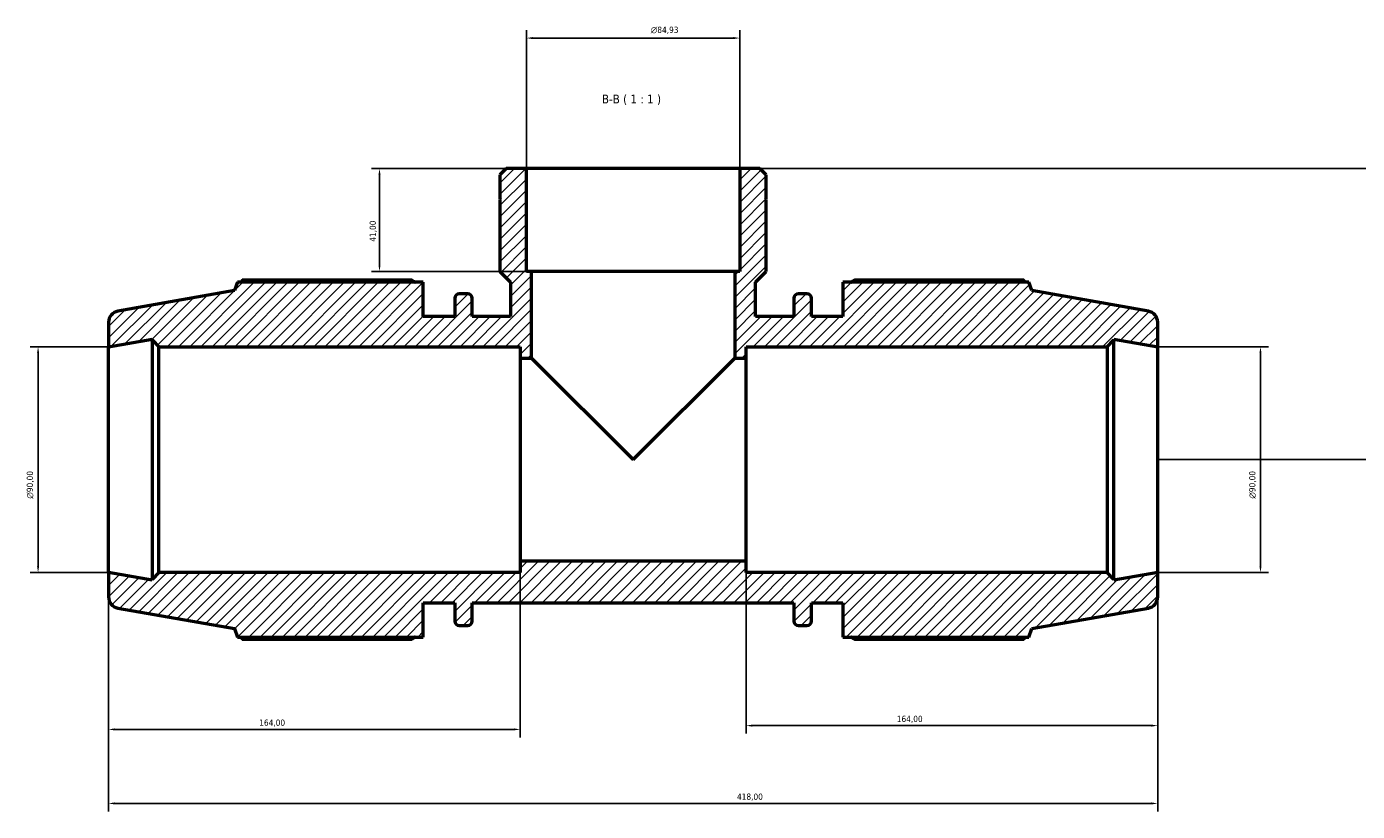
# Model space of a CAD drawing. Header units: millimetres. Extents: x 0 to 1354, y -203 to 1103.
# Tile 6 of 9: x 318 to 848, y 790 to 1103. Entities that reach past the tile are written whole.
import ezdxf

# ---------------------------------------------------------------- set-up
doc = ezdxf.new("R2010")
doc.units = ezdxf.units.MM
for name, color, linetype, lineweight in [('Dimension (ISO)', 7, 'Continuous', 25), ('Hatch (ISO)', 7, 'Continuous', 18), ('Symbol (ISO)', 7, 'Continuous', 25), ('Visible (ISO)', 7, 'Continuous', 50)]:
    doc.layers.add(name, color=color, linetype=linetype, lineweight=lineweight)
doc.styles.add('Label Text (ISO)', font='tahoma.ttf')
doc.styles.add('Note Text (ISO)', font='tahoma.ttf')
doc.dimstyles.new('Default (ISO)', dxfattribs={"dimtxt": 2.5, "dimasz": 2.5, "dimexe": 3.175, "dimexo": 0, "dimgap": 0.762, "dimtad": 1, "dimrnd": 1e-08, "dimzin": 0, "dimtxsty": 'Note Text (ISO)', "dimcen": 0.09, "dimdle": 10, "dimclrd": 256, "dimclre": 256, "dimclrt": 232, "dimazin": 0, "dimtfac": 1.40208, "dimtmove": 0, "dimatfit": 3, "dimfxl": 1, "dimtolj": 1, "dimtzin": 0, "dimlwd": -1, "dimlwe": -1, "dimarcsym": 0})

# ---------------------------------------------------------------- blocks, each defined once
blk = doc.blocks.new('*D7')
at = {"layer": 'Defpoints', "color": 0, "transparency": 16777216}
for p in [(517.07, 1046.58), (458.5, 1005.58), (519.03, 1005.58)]:
    blk.add_point(p, dxfattribs=at)
at = {"layer": 'Dimension (ISO)', "transparency": 16777216}
for p, q in [((517.07, 1046.58), (455.32, 1046.58)), ((458.5, 1044.08), (458.5, 1008.08)), ((519.03, 1005.58), (455.32, 1005.58))]:
    blk.add_line(p, q, dxfattribs=at)
for points in [[(458.08, 1044.08), (458.91, 1044.08), (458.5, 1046.58)], [(458.08, 1008.08), (458.91, 1008.08), (458.5, 1005.58)]]:
    blk.add_solid(points, dxfattribs=at)
at = {"layer": 'Dimension (ISO)', "color": 232, "true_color": 0xca0064, "transparency": 16777216, "insert": (454.56, 1017.41), "char_height": 2.5, "attachment_point": 1, "rotation": 90, "style": 'Note Text (ISO)'}
blk.add_mtext('\\A1;41,00', dxfattribs=at)
blk = doc.blocks.new('*D8')
at = {"layer": 'Defpoints', "color": 0, "transparency": 16777216}
for p in [(601.99, 1098.58), (517.07, 1046.58), (601.99, 1046.58)]:
    blk.add_point(p, dxfattribs=at)
at = {"layer": 'Dimension (ISO)', "transparency": 16777216}
for p, q in [((517.07, 1046.58), (517.07, 1101.76)), ((519.57, 1098.58), (599.49, 1098.58)), ((601.99, 1046.58), (601.99, 1101.76))]:
    blk.add_line(p, q, dxfattribs=at)
for points in [[(519.57, 1099), (519.57, 1098.17), (517.07, 1098.58)], [(599.49, 1099), (599.49, 1098.17), (601.99, 1098.58)]]:
    blk.add_solid(points, dxfattribs=at)
at = {"layer": 'Dimension (ISO)', "color": 232, "true_color": 0xca0064, "transparency": 16777216, "insert": (566.58, 1103.11), "char_height": 2.5, "attachment_point": 1, "style": 'Note Text (ISO)'}
blk.add_mtext('\\A1;\\fAIGDT|b0|i0;\\H2.5000;\\ln\\fTahoma|b0|i0;\\H2.5000;84,93', dxfattribs=at)
blk = doc.blocks.new('*D9')
at = {"layer": 'Defpoints', "color": 0, "transparency": 16777216}
for p in [(768.53, 975.58), (768.53, 885.58), (809.48, 885.58)]:
    blk.add_point(p, dxfattribs=at)
at = {"layer": 'Dimension (ISO)', "transparency": 16777216}
for p, q in [((768.53, 975.58), (812.65, 975.58)), ((809.48, 973.08), (809.48, 888.08)), ((768.53, 885.58), (812.65, 885.58))]:
    blk.add_line(p, q, dxfattribs=at)
for points in [[(809.06, 973.08), (809.9, 973.08), (809.48, 975.58)], [(809.06, 888.08), (809.9, 888.08), (809.48, 885.58)]]:
    blk.add_solid(points, dxfattribs=at)
at = {"layer": 'Dimension (ISO)', "color": 232, "true_color": 0xca0064, "transparency": 16777216, "insert": (804.96, 915.03), "char_height": 2.5, "attachment_point": 1, "rotation": 90, "style": 'Note Text (ISO)'}
blk.add_mtext('\\A1;\\fAIGDT|b0|i0;\\H2.5000;\\ln\\fTahoma|b0|i0;\\H2.5000;90,00', dxfattribs=at)
blk = doc.blocks.new('*D10')
at = {"layer": 'Defpoints', "color": 0, "transparency": 16777216}
for p in [(604.53, 890.08), (768.53, 885.58), (604.53, 824.58)]:
    blk.add_point(p, dxfattribs=at)
at = {"layer": 'Dimension (ISO)', "transparency": 16777216}
for p, q in [((604.53, 890.08), (604.53, 821.41)), ((768.53, 885.58), (768.53, 821.41)), ((766.03, 824.58), (607.03, 824.58))]:
    blk.add_line(p, q, dxfattribs=at)
for points in [[(607.03, 825), (607.03, 824.17), (604.53, 824.58)], [(766.03, 825), (766.03, 824.17), (768.53, 824.58)]]:
    blk.add_solid(points, dxfattribs=at)
at = {"layer": 'Dimension (ISO)', "color": 232, "true_color": 0xca0064, "transparency": 16777216, "insert": (664.58, 828.52), "char_height": 2.5, "attachment_point": 1, "style": 'Note Text (ISO)'}
blk.add_mtext('\\A1;164,00', dxfattribs=at)
blk = doc.blocks.new('*D11')
at = {"layer": 'Defpoints', "color": 0, "transparency": 16777216}
for p in [(350.53, 885.58), (514.53, 890.08), (350.53, 823.08)]:
    blk.add_point(p, dxfattribs=at)
at = {"layer": 'Dimension (ISO)', "transparency": 16777216}
for p, q in [((350.53, 885.58), (350.53, 819.91)), ((514.53, 890.08), (514.53, 819.91)), ((512.03, 823.08), (353.03, 823.08))]:
    blk.add_line(p, q, dxfattribs=at)
for points in [[(353.03, 823.5), (353.03, 822.67), (350.53, 823.08)], [(512.03, 823.5), (512.03, 822.67), (514.53, 823.08)]]:
    blk.add_solid(points, dxfattribs=at)
at = {"layer": 'Dimension (ISO)', "color": 232, "true_color": 0xca0064, "transparency": 16777216, "insert": (410.58, 827.02), "char_height": 2.5, "attachment_point": 1, "style": 'Note Text (ISO)'}
blk.add_mtext('\\A1;164,00', dxfattribs=at)
blk = doc.blocks.new('*D12')
at = {"layer": 'Defpoints', "color": 0, "transparency": 16777216}
for p in [(350.53, 885.58), (768.53, 885.58), (768.53, 793.58)]:
    blk.add_point(p, dxfattribs=at)
at = {"layer": 'Dimension (ISO)', "transparency": 16777216}
for p, q in [((350.53, 885.58), (350.53, 790.41)), ((768.53, 885.58), (768.53, 790.41)), ((353.03, 793.58), (766.03, 793.58))]:
    blk.add_line(p, q, dxfattribs=at)
for points in [[(353.03, 794), (353.03, 793.17), (350.53, 793.58)], [(766.03, 794), (766.03, 793.17), (768.53, 793.58)]]:
    blk.add_solid(points, dxfattribs=at)
at = {"layer": 'Dimension (ISO)', "color": 232, "true_color": 0xca0064, "transparency": 16777216, "insert": (600.92, 797.52), "char_height": 2.5, "attachment_point": 1, "style": 'Note Text (ISO)'}
blk.add_mtext('\\A1;418,00', dxfattribs=at)
blk = doc.blocks.new('*D13')
at = {"layer": 'Defpoints', "color": 0, "transparency": 16777216}
for p in [(350.53, 975.58), (322.48, 885.58), (350.53, 885.58)]:
    blk.add_point(p, dxfattribs=at)
at = {"layer": 'Dimension (ISO)', "transparency": 16777216}
for p, q in [((350.53, 975.58), (319.3, 975.58)), ((322.48, 973.08), (322.48, 888.08)), ((350.53, 885.58), (319.3, 885.58))]:
    blk.add_line(p, q, dxfattribs=at)
for points in [[(322.06, 973.08), (322.89, 973.08), (322.48, 975.58)], [(322.06, 888.08), (322.89, 888.08), (322.48, 885.58)]]:
    blk.add_solid(points, dxfattribs=at)
at = {"layer": 'Dimension (ISO)', "color": 232, "true_color": 0xca0064, "transparency": 16777216, "insert": (317.95, 915.03), "char_height": 2.5, "attachment_point": 1, "rotation": 90, "style": 'Note Text (ISO)'}
blk.add_mtext('\\A1;\\fAIGDT|b0|i0;\\H2.5000;\\ln\\fTahoma|b0|i0;\\H2.5000;90,00', dxfattribs=at)
blk = doc.blocks.new('*D14')
at = {"layer": 'Defpoints', "color": 0, "transparency": 16777216}
for p in [(601.99, 1046.58), (768.53, 930.58), (915.03, 930.58)]:
    blk.add_point(p, dxfattribs=at)
at = {"layer": 'Dimension (ISO)', "transparency": 16777216}
for p, q in [((601.99, 1046.58), (918.21, 1046.58)), ((915.03, 1044.08), (915.03, 933.08)), ((768.53, 930.58), (918.21, 930.58))]:
    blk.add_line(p, q, dxfattribs=at)
for points in [[(914.61, 1044.08), (915.45, 1044.08), (915.03, 1046.58)], [(914.61, 933.08), (915.45, 933.08), (915.03, 930.58)]]:
    blk.add_solid(points, dxfattribs=at)
at = {"layer": 'Dimension (ISO)', "color": 232, "true_color": 0xca0064, "transparency": 16777216, "insert": (911.1, 971.63), "char_height": 2.5, "attachment_point": 1, "rotation": 90, "style": 'Note Text (ISO)'}
blk.add_mtext('\\A1;116,00', dxfattribs=at)

msp = doc.modelspace()

# ---------------------------------------------------------------- hatches: boundary and pattern name
at = {"layer": 'Hatch (ISO)'}
h = msp.add_hatch(dxfattribs=at)
h.set_pattern_fill('ANSI31', color=256, scale=25.4, style=0)
h.set_pattern_definition([(45, (0, 0), (-2.245064, 2.245064), [])])
edge = h.paths.add_edge_path()
edge.add_ellipse((764.031, 875.858), major_axis=(0.781, -4.432), ratio=1, start_angle=0, end_angle=80)
edge.add_line((768.531, 875.858), (768.531, 885.582))
edge.add_line((768.531, 885.582), (751.115, 882.511))
edge.add_line((751.115, 882.511), (751.115, 882.882))
edge.add_line((751.115, 882.882), (748.415, 885.582))
edge.add_line((748.415, 885.582), (604.531, 885.582))
edge.add_line((604.531, 885.582), (604.531, 890.082))
edge.add_line((604.531, 890.082), (514.531, 890.082))
edge.add_line((514.531, 890.082), (514.531, 885.582))
edge.add_line((514.531, 885.582), (370.648, 885.582))
edge.add_line((370.648, 885.582), (367.948, 882.882))
edge.add_line((367.948, 882.882), (367.948, 882.511))
edge.add_line((367.948, 882.511), (350.531, 885.582))
edge.add_line((350.531, 885.582), (350.531, 875.858))
edge.add_ellipse((355.031, 875.858), major_axis=(-4.5, 0), ratio=1, start_angle=0, end_angle=80)
edge.add_line((354.25, 871.427), (400.691, 863.238))
edge.add_line((400.691, 863.238), (401.905, 859.902))
edge.add_line((401.905, 859.902), (475.931, 859.902))
edge.add_line((475.931, 859.902), (475.931, 873.582))
edge.add_line((475.931, 873.582), (488.471, 873.582))
edge.add_line((488.471, 873.582), (488.471, 866.262))
edge.add_ellipse((490.271, 866.262), major_axis=(-1.8, 0), ratio=1, start_angle=0, end_angle=90)
edge.add_line((490.271, 864.462), (493.638, 864.462))
edge.add_ellipse((493.638, 866.262), major_axis=(0, -1.8), ratio=1, start_angle=0, end_angle=90)
edge.add_line((495.438, 866.262), (495.438, 873.582))
edge.add_line((495.438, 873.582), (623.625, 873.582))
edge.add_line((623.625, 873.582), (623.625, 866.262))
edge.add_ellipse((625.425, 866.262), major_axis=(-1.8, 0), ratio=1, start_angle=0, end_angle=90)
edge.add_line((625.425, 864.462), (628.791, 864.462))
edge.add_ellipse((628.791, 866.262), major_axis=(0, -1.8), ratio=1, start_angle=0, end_angle=90)
edge.add_line((630.591, 866.262), (630.591, 873.582))
edge.add_line((630.591, 873.582), (643.131, 873.582))
edge.add_line((643.131, 873.582), (643.131, 859.902))
edge.add_line((643.131, 859.902), (717.157, 859.902))
edge.add_line((717.157, 859.902), (718.371, 863.238))
edge.add_line((718.371, 863.238), (764.813, 871.427))
edge = h.paths.add_edge_path()
edge.add_line((612.61, 1044.035), (610.062, 1046.582))
edge.add_line((610.062, 1046.582), (601.994, 1046.582))
edge.add_line((601.994, 1046.582), (601.994, 1005.582))
edge.add_line((601.994, 1005.582), (600.031, 1005.582))
edge.add_line((600.031, 1005.582), (600.031, 971.082))
edge.add_line((600.031, 971.082), (604.531, 971.082))
edge.add_line((604.531, 971.082), (604.531, 975.582))
edge.add_line((604.531, 975.582), (748.415, 975.582))
edge.add_line((748.415, 975.582), (751.115, 978.282))
edge.add_line((751.115, 978.282), (751.115, 978.653))
edge.add_line((751.115, 978.653), (768.531, 975.582))
edge.add_line((768.531, 975.582), (768.531, 985.306))
edge.add_ellipse((764.031, 985.306), major_axis=(4.5, 0), ratio=1, start_angle=0, end_angle=80)
edge.add_line((764.813, 989.738), (718.371, 997.927))
edge.add_line((718.371, 997.927), (717.157, 1001.262))
edge.add_line((717.157, 1001.262), (643.131, 1001.262))
edge.add_line((643.131, 1001.262), (643.131, 987.582))
edge.add_line((643.131, 987.582), (630.591, 987.582))
edge.add_line((630.591, 987.582), (630.591, 994.902))
edge.add_ellipse((628.791, 994.902), major_axis=(1.8, 0), ratio=1, start_angle=0, end_angle=90)
edge.add_line((628.791, 996.702), (625.425, 996.702))
edge.add_ellipse((625.425, 994.902), major_axis=(0, 1.8), ratio=1, start_angle=0, end_angle=90)
edge.add_line((623.625, 994.902), (623.625, 987.582))
edge.add_line((623.625, 987.582), (608.364, 987.582))
edge.add_line((608.364, 987.582), (608.364, 1001.336))
edge.add_line((608.364, 1001.336), (612.61, 1005.582))
edge.add_line((612.61, 1005.582), (612.61, 1034.282))
edge.add_line((612.61, 1034.282), (612.31, 1034.282))
edge.add_line((612.31, 1034.282), (612.61, 1034.582))
edge.add_line((612.61, 1034.582), (612.61, 1044.035))
edge = h.paths.add_edge_path()
edge.add_line((509, 1046.582), (506.452, 1044.035))
edge.add_line((506.452, 1044.035), (506.452, 1034.582))
edge.add_line((506.452, 1034.582), (506.752, 1034.282))
edge.add_line((506.752, 1034.282), (506.452, 1034.282))
edge.add_line((506.452, 1034.282), (506.452, 1005.582))
edge.add_line((506.452, 1005.582), (510.699, 1001.336))
edge.add_line((510.699, 1001.336), (510.699, 987.582))
edge.add_line((510.699, 987.582), (495.438, 987.582))
edge.add_line((495.438, 987.582), (495.438, 994.902))
edge.add_ellipse((493.638, 994.902), major_axis=(1.8, 0), ratio=1, start_angle=0, end_angle=90)
edge.add_line((493.638, 996.702), (490.271, 996.702))
edge.add_ellipse((490.271, 994.902), major_axis=(0, 1.8), ratio=1, start_angle=0, end_angle=90)
edge.add_line((488.471, 994.902), (488.471, 987.582))
edge.add_line((488.471, 987.582), (475.931, 987.582))
edge.add_line((475.931, 987.582), (475.931, 1001.262))
edge.add_line((475.931, 1001.262), (401.905, 1001.262))
edge.add_line((401.905, 1001.262), (400.691, 997.927))
edge.add_line((400.691, 997.927), (354.25, 989.738))
edge.add_ellipse((355.031, 985.306), major_axis=(-0.781, 4.432), ratio=1, start_angle=0, end_angle=80)
edge.add_line((350.531, 985.306), (350.531, 975.582))
edge.add_line((350.531, 975.582), (367.948, 978.653))
edge.add_line((367.948, 978.653), (367.948, 978.282))
edge.add_line((367.948, 978.282), (370.648, 975.582))
edge.add_line((370.648, 975.582), (514.531, 975.582))
edge.add_line((514.531, 975.582), (514.531, 971.082))
edge.add_line((514.531, 971.082), (519.031, 971.082))
edge.add_line((519.031, 971.082), (519.031, 1005.582))
edge.add_line((519.031, 1005.582), (517.068, 1005.582))
edge.add_line((517.068, 1005.582), (517.068, 1046.582))
edge.add_line((517.068, 1046.582), (509, 1046.582))

# ---------------------------------------------------------------- linework, layer by layer
at = {"layer": 'Visible (ISO)'}
for p, q in [((509, 1046.582), (506.452, 1044.035)), ((517.068, 1046.582), (509, 1046.582)), ((517.068, 1005.582), (517.068, 1046.582)), ((601.994, 1046.582), (517.068, 1046.582)), ((610.062, 1046.582), (601.994, 1046.582)), ((601.994, 1046.582), (601.994, 1005.582)), ((612.61, 1044.035), (610.062, 1046.582)), ((506.452, 1044.035), (506.452, 1034.582)), ((612.61, 1034.582), (612.61, 1044.035)), ((506.452, 1034.582), (506.752, 1034.282)), ((506.752, 1034.282), (506.452, 1034.282)), ((506.452, 1034.282), (506.452, 1005.582)), ((612.31, 1034.282), (612.61, 1034.582)), ((612.61, 1034.282), (612.31, 1034.282)), ((612.61, 1005.582), (612.61, 1034.282)), ((471.371, 1002.093), (403.842, 1002.093)), ((506.452, 1005.582), (510.699, 1001.336)), ((519.031, 1005.582), (517.068, 1005.582)), ((519.031, 971.082), (519.031, 1005.582)), ((600.031, 1005.582), (519.031, 1005.582)), ((601.994, 1005.582), (600.031, 1005.582)), ((600.031, 1005.582), (600.031, 971.082)), ((608.364, 1001.336), (612.61, 1005.582)), ((715.221, 1002.093), (647.691, 1002.093)), ((400.691, 997.927), (354.25, 989.738)), ((401.905, 1001.262), (400.691, 997.927)), ((475.931, 1001.262), (401.905, 1001.262)), ((475.931, 987.582), (475.931, 1001.262)), ((510.699, 1001.336), (510.699, 987.582)), ((608.364, 987.582), (608.364, 1001.336)), ((717.157, 1001.262), (643.131, 1001.262)), ((643.131, 1001.262), (643.131, 987.582)), ((718.371, 997.927), (717.157, 1001.262)), ((764.813, 989.738), (718.371, 997.927)), ((488.471, 994.902), (488.471, 987.582)), ((493.638, 996.702), (490.271, 996.702)), ((495.438, 987.582), (495.438, 994.902)), ((623.625, 994.902), (623.625, 987.582)), ((628.791, 996.702), (625.425, 996.702)), ((630.591, 987.582), (630.591, 994.902)), ((488.471, 987.582), (475.931, 987.582)), ((510.699, 987.582), (495.438, 987.582)), ((623.625, 987.582), (608.364, 987.582)), ((643.131, 987.582), (630.591, 987.582)), ((350.531, 985.306), (350.531, 975.582)), ((768.531, 975.582), (768.531, 985.306)), ((350.531, 975.582), (367.948, 978.653)), ((350.531, 885.582), (350.531, 975.582)), ((367.948, 978.653), (367.948, 978.282)), ((367.948, 978.282), (370.648, 975.582)), ((367.948, 978.282), (367.948, 882.882)), ((370.648, 975.582), (514.531, 975.582)), ((370.648, 885.582), (370.648, 975.582)), ((514.531, 975.582), (514.531, 971.082)), ((604.531, 971.082), (604.531, 975.582)), ((604.531, 975.582), (748.415, 975.582)), ((748.415, 975.582), (751.115, 978.282)), ((748.415, 975.582), (748.415, 885.582)), ((751.115, 978.282), (751.115, 978.653)), ((751.115, 978.653), (768.531, 975.582)), ((751.115, 882.882), (751.115, 978.282)), ((768.531, 885.582), (768.531, 975.582)), ((514.531, 971.082), (519.031, 971.082)), ((514.531, 971.082), (514.531, 890.082)), ((519.031, 971.082), (559.531, 930.582)), ((559.531, 930.582), (600.031, 971.082)), ((600.031, 971.082), (604.531, 971.082)), ((604.531, 890.082), (604.531, 971.082)), ((367.948, 882.511), (350.531, 885.582)), ((350.531, 885.582), (350.531, 875.858)), ((370.648, 885.582), (367.948, 882.882)), ((514.531, 885.582), (370.648, 885.582)), ((604.531, 890.082), (514.531, 890.082)), ((514.531, 890.082), (514.531, 885.582)), ((604.531, 885.582), (604.531, 890.082)), ((748.415, 885.582), (604.531, 885.582)), ((751.115, 882.882), (748.415, 885.582)), ((768.531, 885.582), (751.115, 882.511)), ((768.531, 875.858), (768.531, 885.582)), ((367.948, 882.882), (367.948, 882.511)), ((751.115, 882.511), (751.115, 882.882)), ((354.25, 871.427), (400.691, 863.238)), ((475.931, 859.902), (475.931, 873.582)), ((475.931, 873.582), (488.471, 873.582)), ((488.471, 873.582), (488.471, 866.262)), ((495.438, 866.262), (495.438, 873.582)), ((495.438, 873.582), (623.625, 873.582)), ((623.625, 873.582), (623.625, 866.262)), ((630.591, 866.262), (630.591, 873.582)), ((630.591, 873.582), (643.131, 873.582)), ((643.131, 873.582), (643.131, 859.902)), ((718.371, 863.238), (764.813, 871.427)), ((490.271, 864.462), (493.638, 864.462)), ((625.425, 864.462), (628.791, 864.462)), ((400.691, 863.238), (401.905, 859.902)), ((401.905, 859.902), (475.931, 859.902)), ((403.842, 859.072), (471.371, 859.072)), ((643.131, 859.902), (717.157, 859.902)), ((647.691, 859.072), (715.221, 859.072)), ((717.157, 859.902), (718.371, 863.238))]:
    msp.add_line(p, q, dxfattribs=at)
for centre, radius, start, end in [((490.271, 994.902), 1.8, 90, 180), ((493.638, 994.902), 1.8, 0, 90), ((625.425, 994.902), 1.8, 90, 180), ((628.791, 994.902), 1.8, 0, 90), ((355.031, 985.306), 4.5, 100, 180), ((764.031, 985.306), 4.5, 0, 80), ((355.031, 875.858), 4.5, 180, 260), ((764.031, 875.858), 4.5, 280, 0), ((490.271, 866.262), 1.8, 180, 270), ((493.638, 866.262), 1.8, 270, 0), ((625.425, 866.262), 1.8, 180, 270), ((628.791, 866.262), 1.8, 270, 0)]:
    msp.add_arc(centre, radius, start, end, dxfattribs=at)
for points, weights in [([(403.842, 1002.093), (403.596, 1001.674), (403.359, 1001.262)], [1, 1.00053888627, 1.00092974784]), ([(471.371, 1002.093), (472.045, 1001.674), (472.696, 1001.262)], [1.01647939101, 1.01443645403, 1.01224763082]), ([(646.367, 1001.262), (647.018, 1001.674), (647.691, 1002.093)], [1.01224763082, 1.01443645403, 1.01647939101]), ([(715.703, 1001.262), (715.466, 1001.674), (715.221, 1002.093)], [1.00092974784, 1.00053888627, 1]), ([(403.359, 859.902), (403.596, 859.491), (403.842, 859.072)], [1.00092974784, 1.00053888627, 1]), ([(472.696, 859.902), (472.045, 859.491), (471.371, 859.072)], [1.01224763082, 1.01443645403, 1.01647939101]), ([(647.691, 859.072), (647.018, 859.491), (646.367, 859.902)], [1.01647939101, 1.01443645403, 1.01224763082]), ([(715.221, 859.072), (715.466, 859.491), (715.703, 859.902)], [1, 1.00053888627, 1.00092974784])]:
    msp.add_rational_spline(points, weights, degree=2, dxfattribs=at)

# ---------------------------------------------------------------- texts
at = {"layer": 'Symbol (ISO)', "insert": (547.092, 1071.904), "char_height": 3.5, "attachment_point": 7, "style": 'Label Text (ISO)'}
msp.add_mtext('B-B ( 1 : 1 )', dxfattribs=at)

# ---------------------------------------------------------------- dimensions: what is measured, and where the dimension line sits
at = {"layer": 'Dimension (ISO)'}
for base, p1, p2, angle, picture, middle in [((601.994, 1098.582), (517.068, 1046.582), (601.994, 1046.582), 180, '*D8', (572.104, 1098.582)), ((322.475, 885.582), (350.531, 975.582), (350.531, 885.582), 90, '*D13', (322.475, 920.582)), ((809.48, 885.582), (768.531, 975.582), (768.531, 885.582), 90, '*D9', (809.48, 920.582))]:
    dim = msp.add_linear_dim(base=base, p1=p1, p2=p2, angle=angle, text='\\fAIGDT|b0|i0;\\H2.5000;\\ln\\fTahoma|b0|i0;\\H2.5000;<>', dimstyle='Default (ISO)', override={"dimdec": 2, "dimtp": 0, "dimtm": 0, "dimtdec": 2, "dimtofl": 0, "dimatfit": 1}, dxfattribs=at)
    dim.commit()
    dim.dimension.update_dxf_attribs({"geometry": picture, "text_midpoint": middle, "dimtype": 160})
for base, p1, p2, angle, picture, middle in [((458.495, 1005.582), (517.068, 1046.582), (519.031, 1005.582), 270, '*D7', (458.495, 1021.582)), ((915.031, 930.582), (601.994, 1046.582), (768.531, 930.582), 90, '*D14', (915.031, 976.582)), ((768.531, 793.582), (350.531, 885.582), (768.531, 885.582), 180, '*D12', (606.031, 793.582)), ((604.531, 824.582), (768.531, 885.582), (604.531, 890.082), 180, '*D10', (669.531, 824.582))]:
    dim = msp.add_linear_dim(base=base, p1=p1, p2=p2, angle=angle, dimstyle='Default (ISO)', override={"dimdec": 2, "dimtp": 0, "dimtm": 0, "dimtdec": 2, "dimtofl": 0, "dimatfit": 1}, dxfattribs=at)
    dim.commit()
    dim.dimension.update_dxf_attribs({"geometry": picture, "text_midpoint": middle, "dimtype": 160})
dim = msp.add_linear_dim(base=(350.531, 823.082), p1=(514.531, 890.082), p2=(350.531, 885.582), dimstyle='Default (ISO)', override={"dimdec": 2, "dimtp": 0, "dimtm": 0, "dimtdec": 2, "dimtofl": 0, "dimatfit": 1}, dxfattribs=at)
dim.commit()
dim.dimension.update_dxf_attribs({"geometry": '*D11', "text_midpoint": (415.531, 823.082), "dimtype": 160})

doc.saveas('drawing.dxf')
